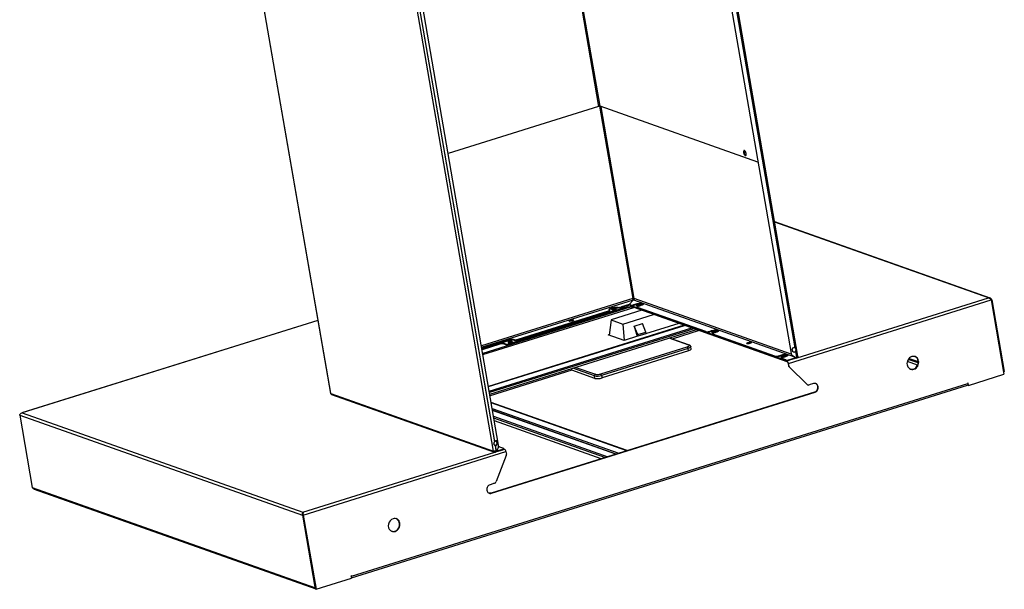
# Model space of a CAD drawing. Header units: millimetres. Extents: x -365 to 375, y -176 to 680.
# Tile 1 of 4: x -365 to 375, y -176 to 252. Entities that reach past the tile are written whole.
import ezdxf

# ---------------------------------------------------------------- set-up
doc = ezdxf.new("R2010")
doc.units = ezdxf.units.MM

msp = doc.modelspace()

# ---------------------------------------------------------------- linework, layer by layer
at = {"color": 7, "linetype": 'Continuous', "lineweight": 25}
for p, q in [((-15.37, 680.07), (70, 187.11)), ((71.07, 187.19), (-14.3, 680.15)), ((131.26, 482.76), (214.59, 1.52)), ((131.29, 482.63), (214.63, 1.39)), ((219.8, -0.58), (135.37, 486.98)), ((135.31, 479.94), (217.41, 5.81)), ((217.98, 5.62), (135.77, 480.35)), ((-215.86, 459.15), (-131.43, -28.4)), ((-131.27, -28.53), (-215.7, 459.02)), ((-8.84, -71.89), (-93.27, 415.66)), ((-90.46, 409.59), (-8.26, -65.06)), ((-7.9, -64.64), (-90, 409.48)), ((-5.15, -67.34), (-88.48, 413.91)), ((70, 187.11), (-43.08, 151.75)), ((70.68, 187.23), (95.71, 42.69)), ((189.71, 145.18), (71.07, 187.19)), ((96.78, 42.77), (71.81, 186.93)), ((179.39, 152.55), (178.95, 152.41)), ((364.13, 43.08), (202.31, 100.39)), ((363.05, 43.19), (202.36, 100.1)), ((95.71, 42.69), (-18.04, 7.12)), ((-17.87, 6.13), (96.21, 41.8)), ((93.02, 38.25), (87.16, 36.42)), ((93.1, 37.78), (87.24, 35.94)), ((93.02, 38.25), (96.21, 41.8)), ((93.02, 38.25), (93.1, 37.78)), ((96.22, 41.8), (93.03, 38.25)), ((93.88, 37.95), (93.03, 38.25)), ((93.11, 37.78), (93.03, 38.25)), ((93.1, 37.78), (93.11, 37.78)), ((93.97, 37.47), (93.11, 37.78)), ((93.97, 37.47), (93.88, 37.95)), ((96.21, 41.79), (96.21, 41.8)), ((96.22, 41.8), (217.27, -1.07)), ((96.56, 38.15), (98.29, 38.7)), ((96.56, 38.15), (96.64, 37.68)), ((96.64, 37.68), (98.37, 38.22)), ((214.8, 0.98), (96.78, 42.77)), ((98.29, 38.7), (98.37, 38.22)), ((99.42, 37.32), (99.32, 37.89)), ((99.75, 37.09), (101.29, 37.57)), ((101.79, 37.46), (100.05, 36.92)), ((103.24, 39.08), (103.33, 38.61)), ((212.59, -5.96), (364.85, 41.65)), ((219.13, -1.81), (363.05, 43.19)), ((364.85, 41.65), (374.52, -14.19)), ((365.46, 41.84), (364.94, 41.68)), ((364.94, 41.68), (374.3, -12.36)), ((365.46, 41.84), (374.82, -12.2)), ((93.79, 36.14), (-17.06, 1.48)), ((-16.91, 0.61), (96.42, 36.05)), ((89.97, 36), (2.92, 8.78)), ((90.06, 35.43), (3.02, 8.22)), ((77.24, 33.32), (9.23, 12.05)), ((77.32, 32.84), (9.31, 11.58)), ((77.32, 32.84), (77.24, 33.32)), ((78.35, 33.52), (78.26, 33.99)), ((102.46, 33.93), (79.34, 26.7)), ((79.73, 35.74), (79.81, 35.27)), ((80.88, 34.35), (80.78, 34.92)), ((84.66, 35.71), (84.57, 36.18)), ((87.16, 36.42), (87.24, 35.94)), ((88.23, 23.55), (111.35, 30.78)), ((90.06, 35.43), (89.97, 36)), ((211.57, -4.18), (96.66, 36.52)), ((96.66, 36.52), (96.75, 35.95)), ((211.67, -4.74), (96.75, 35.95)), ((99.03, 36.24), (99.11, 35.77)), ((150.54, 17.88), (99.27, 36.04)), ((99.27, 36.04), (99.35, 35.57)), ((-140.91, 26.35), (-363.42, -43.23)), ((-140.89, 26.28), (-363.05, -43.19)), ((134.34, 22.64), (-12.76, -23.36)), ((-12.75, -23.42), (134.44, 22.61)), ((48.73, 25.69), (48.66, 26.08)), ((51, 26.68), (51.08, 26.21)), ((79.34, 26.7), (78.05, 15.2)), ((79.34, 26.7), (88.23, 23.55)), ((88.23, 23.55), (89.23, 11.24)), ((96.82, 21.99), (102.88, 23.88)), ((105.57, 17.5), (102.88, 23.88)), ((130.31, 24.07), (105.34, 16.26)), ((-12.15, -26.89), (139.93, 20.66)), ((141.51, 20.1), (-11.98, -27.89)), ((-11.76, -29.15), (143.5, 19.4)), ((77.21, 15.49), (78.12, 15.78)), ((89.25, 11.23), (77.21, 15.49)), ((96.82, 21.99), (98.87, 14.24)), ((99.51, 15.61), (96.82, 21.99)), ((99.2, 14.83), (99.67, 14.66)), ((99.28, 14.35), (99.2, 14.83)), ((99.51, 15.61), (105.57, 17.5)), ((99.67, 14.66), (99.51, 15.61)), ((99.67, 14.66), (105.73, 16.55)), ((105.34, 16.25), (105.31, 16.42)), ((105.73, 16.55), (105.57, 17.5)), ((145.54, 18.68), (125.26, 12.34)), ((150.62, 17.41), (150.54, 17.88)), ((153.21, 18.09), (154.95, 18.63)), ((153.21, 18.09), (153.3, 17.62)), ((153.3, 17.62), (155.03, 18.16)), ((154.95, 18.63), (155.03, 18.16)), ((155.68, 16.18), (155.76, 15.7)), ((202.47, -0.51), (155.92, 15.98)), ((155.92, 15.98), (156, 15.5)), ((156.07, 17.25), (155.97, 17.82)), ((158.44, 17.39), (156.71, 16.85)), ((159.9, 19.02), (159.98, 18.54)), ((-17.73, 5.35), (3.17, 11.89)), ((-17.65, 4.88), (3.25, 11.41)), ((-4.32, 9.04), (-17.65, 4.87)), ((-4.22, 8.47), (-17.55, 4.3)), ((-4.22, 8.47), (-4.32, 9.04)), ((0.24, 8.58), (-1.64, 9.25)), ((-1.64, 9.25), (-1.55, 8.68)), ((0.34, 8.01), (-1.55, 8.68)), ((0.34, 8.01), (0.24, 8.58)), ((2.93, 9.98), (2.83, 10.55)), ((2.92, 8.78), (3.02, 8.22)), ((3.25, 11.41), (3.17, 11.89)), ((5.84, 12.09), (6.55, 11.84)), ((5.84, 12.09), (5.92, 11.62)), ((5.92, 11.62), (6.63, 11.37)), ((6.63, 11.37), (6.55, 11.84)), ((9.23, 12.05), (9.31, 11.58)), ((99.26, 14.36), (89.25, 11.23)), ((137.74, 7.75), (122.97, 12.98)), ((138.24, 7.74), (123.23, 13.06)), ((182.21, 8.78), (182.14, 9.13)), ((184.38, 9.77), (184.47, 9.29)), ((71.6, -13.88), (136.56, 6.43)), ((137.2, 5.32), (72.24, -14.99)), ((137.53, 3.42), (72.57, -16.89)), ((137.53, 3.42), (137.2, 5.32)), ((139.58, 4.77), (139.25, 6.67)), ((205.15, -0.3), (206.88, 0.24)), ((206.88, 0.24), (206.96, -0.23)), ((211.83, 0.62), (211.91, 0.15)), ((214.59, 1.52), (214.63, 1.39)), ((214.64, 1.3), (214.68, 1.17)), ((215.44, 0.15), (217.23, -1.05)), ((217.98, 5.62), (217.41, 5.81)), ((217.89, 2.94), (218.16, 3.3)), ((217.89, 2.94), (217.93, 2.81)), ((217.93, 2.81), (218.39, 3.22)), ((217.93, 2.81), (218.62, -1.14)), ((218.28, 4.66), (218.73, 4.68)), ((219.13, -1.02), (218.39, 3.22)), ((202.55, -0.98), (202.47, -0.51)), ((205.15, -0.3), (205.23, -0.78)), ((205.23, -0.78), (206.96, -0.23)), ((207.61, -2.21), (207.7, -2.69)), ((210.69, -3.42), (207.85, -2.41)), ((207.85, -2.41), (207.94, -2.89)), ((208, -1.14), (207.91, -0.57)), ((210.37, -1), (208.64, -1.54)), ((210.77, -3.89), (210.69, -3.42)), ((211.57, -4.18), (212.39, -3.92)), ((211.57, -4.18), (211.67, -4.74)), ((212.31, -5.86), (212.59, -5.96)), ((212.31, -5.86), (212.62, -7.67)), ((212.9, -7.77), (212.59, -5.96)), ((218.65, -1.56), (213.36, -3.21)), ((213.36, -3.21), (213.44, -3.68)), ((218.73, -2.03), (213.44, -3.68)), ((217.73, -1.24), (218.65, -1.56)), ((218.12, -1.23), (218.62, -1.14)), ((218.65, -1.56), (218.73, -2.03)), ((309.69, -7.3), (301.97, -4.57)), ((310.14, -5.68), (302.62, -3.02)), ((302.92, -2.66), (310.15, -5.22)), ((303.27, -2.25), (310.15, -4.69)), ((49.98, -11.2), (-11.54, -30.44)), ((49.98, -11.2), (49.76, -9.92)), ((67.22, -17.31), (49.98, -11.2)), ((66.89, -15.41), (50.62, -9.65)), ((52.82, -8.96), (67.59, -14.19)), ((212.62, -7.67), (212.9, -7.77)), ((213.4, -8.76), (213.12, -8.66)), ((213.12, -8.66), (226.37, -21.7)), ((226.65, -21.8), (213.4, -8.76)), ((306.65, -10.24), (306.93, -10.34)), ((347.93, -22.5), (374.52, -14.19)), ((374.3, -12.36), (374.2, -12.32)), ((374.22, -12.46), (374.53, -12.36)), ((374.82, -12.2), (374.3, -12.36)), ((374.53, -12.36), (374.52, -12.29)), ((-115.62, -165.85), (347.41, -21.07)), ((67.22, -17.31), (66.89, -15.41)), ((72.24, -14.99), (72.57, -16.89)), ((226.37, -21.7), (226.65, -21.8)), ((226.93, -22.05), (227.21, -22.15)), ((231.47, -21.14), (228.21, -22.16)), ((347.62, -20.7), (347.36, -20.78)), ((347.36, -20.78), (347.41, -21.07)), ((347.37, -20.78), (347.65, -22.4)), ((347.37, -20.82), (347.37, -20.82)), ((347.45, -21.62), (347.52, -21.65)), ((347.93, -22.5), (347.62, -20.7)), ((-131.27, -28.53), (-8.84, -71.89)), ((-130.58, -29.41), (-8.15, -72.76)), ((-115.68, -167.04), (347.13, -22.32)), ((232.3, -27.49), (-10.73, -103.48)), ((-10.45, -103.58), (232.59, -27.59)), ((232.3, -27.49), (232.59, -27.59)), ((347.65, -22.4), (347.93, -22.5)), ((91.4, -71.55), (-10.68, -35.39)), ((91.15, -71.63), (-10.65, -35.58)), ((-363.05, -43.19), (-363.42, -43.25)), ((-363.05, -43.19), (-152.11, -117.9)), ((-9.9, -39.88), (85.09, -73.52)), ((83.21, -74.11), (-9.67, -41.22)), ((82.95, -74.19), (-9.64, -41.4)), ((-364.93, -44.87), (-152.48, -120.11)), ((-364.93, -44.87), (-355.53, -99.19)), ((-8.89, -45.71), (76.89, -76.09)), ((74.69, -76.77), (-8.62, -47.27)), ((72.02, -77.61), (-8.29, -49.17)), ((-8.75, -65.79), (-8.78, -66.15)), ((-6.14, -65.36), (-6.53, -65.33)), ((-152.11, -117.9), (-7.94, -72.81)), ((-151.87, -119.92), (0.39, -72.31)), ((-7.58, -72.3), (-8.29, -72.05)), ((-8.1, -67.42), (-8.2, -67.33)), ((-7.83, -67.53), (-7.1, -71.76)), ((-2.3, -70.65), (-7.58, -72.3)), ((-7.58, -72.3), (-7.5, -72.77)), ((-2.22, -71.12), (-7.5, -72.77)), ((-6.7, -71.59), (-7.38, -67.64)), ((-6.7, -71.59), (-6.4, -71.44)), ((-5.94, -70.84), (-5.26, -68.86)), ((-4.34, -68.77), (-1.51, -69.77)), ((-2.22, -71.12), (-2.3, -70.65)), ((-1.45, -70.78), (-0.63, -70.53)), ((-1.19, -70.44), (-1.27, -69.97)), ((-1.21, -70.32), (-0.63, -70.53)), ((0.39, -72.31), (0.7, -74.12)), ((0.58, -75.31), (-7.02, -94.86)), ((-8.3, -96.12), (-11.56, -97.14)), ((-355.53, -99.19), (-143.4, -174.32)), ((-354.17, -100.45), (-142.55, -175.39)), ((-10.73, -103.48), (-10.45, -103.58)), ((-152.11, -117.9), (-152.01, -118.46)), ((-152.48, -120.11), (-151.96, -119.95)), ((-152.48, -120.11), (-143.12, -174.15)), ((-151.87, -119.92), (-151.99, -119.88)), ((-151.96, -119.95), (-142.6, -173.99)), ((-151.87, -119.92), (-142.2, -175.76)), ((-83.1, -132.11), (-82.82, -132.21)), ((-142.2, -175.76), (-115.61, -167.45)), ((-115.67, -165.56), (-115.92, -165.64)), ((-115.92, -165.64), (-115.61, -167.45)), ((-115.92, -165.64), (-115.9, -165.75)), ((-115.9, -165.75), (-115.62, -165.85)), ((-115.88, -165.92), (-115.9, -165.75)), ((-115.62, -165.85), (-115.67, -165.56)), ((-143.12, -174.15), (-143.45, -174.03)), ((-143.45, -174.03), (-143.4, -174.32)), ((-142.88, -174.15), (-143.4, -174.32)), ((-143.12, -174.15), (-142.6, -173.99)), ((-142.88, -174.15), (-142.9, -174.08)), ((-142.77, -174.04), (-142.49, -175.66)), ((-142.68, -174.54), (-142.74, -174.52)), ((-142.49, -175.66), (-142.2, -175.76))]:
    msp.add_line(p, q, dxfattribs=at)
at = {"color": 7, "linetype": 'Continuous', "lineweight": 25, "flags": 128}
for points in [[(180.8, 151.76), (180.6, 152.49), (180.3, 153.16), (179.93, 153.67), (179.56, 153.93), (179.23, 153.92), (179, 153.62), (178.9, 153.09), (178.95, 152.41)], [(178.95, 152.41), (179.15, 151.68), (179.45, 151.01), (179.82, 150.5), (180.2, 150.24), (180.52, 150.25), (180.75, 150.55), (180.85, 151.08), (180.8, 151.76)], [(99.32, 37.89), (98.82, 37.69), (98.51, 37.48), (98.45, 37.29), (98.65, 37.14), (99.07, 37.07), (99.65, 37.08), (100.3, 37.16), (100.92, 37.32)], [(99.42, 37.32), (98.91, 37.12), (98.86, 37.09)], [(100.92, 37.32), (101.43, 37.52), (101.73, 37.73), (101.79, 37.92), (101.59, 38.06), (101.17, 38.14), (100.59, 38.13), (99.94, 38.04), (99.32, 37.89)], [(77.24, 33.32), (77.54, 33.42), (77.8, 33.53), (78.01, 33.65), (78.16, 33.77), (78.25, 33.88), (78.26, 33.99), (78.22, 34.08), (78.1, 34.16)], [(80.78, 34.92), (80.28, 34.73), (79.97, 34.51), (79.91, 34.32), (80.11, 34.18), (80.53, 34.11), (81.11, 34.11), (81.76, 34.2), (82.38, 34.36)], [(80.88, 34.35), (80.37, 34.16), (80.32, 34.13)], [(82.38, 34.36), (82.89, 34.55), (83.19, 34.76), (83.25, 34.96), (83.05, 35.1), (82.63, 35.17), (82.05, 35.17), (81.4, 35.08), (80.78, 34.92)], [(100.05, 36.92), (99.73, 36.8), (99.46, 36.68), (99.25, 36.56), (99.11, 36.44), (99.03, 36.32), (99.04, 36.21), (99.11, 36.12), (99.27, 36.04)], [(155.97, 17.82), (155.47, 17.63), (155.17, 17.41), (155.11, 17.22), (155.3, 17.08), (155.72, 17.01), (156.3, 17.01), (156.95, 17.1), (157.58, 17.26)], [(156.07, 17.25), (155.57, 17.06), (155.51, 17.03)], [(156.71, 16.85), (156.39, 16.74), (156.12, 16.62), (155.9, 16.5), (155.76, 16.37), (155.69, 16.25), (155.69, 16.15), (155.77, 16.05), (155.92, 15.98)], [(157.58, 17.26), (158.08, 17.45), (158.38, 17.66), (158.44, 17.86), (158.25, 18), (157.83, 18.07), (157.25, 18.07), (156.6, 17.98), (155.97, 17.82)], [(2.83, 10.55), (2.33, 10.35), (2.02, 10.14), (1.96, 9.95), (2.16, 9.8), (2.58, 9.73), (3.16, 9.74), (3.81, 9.83), (4.43, 9.98)], [(2.93, 9.98), (2.42, 9.78), (2.37, 9.75)], [(4.43, 9.98), (4.94, 10.18), (5.24, 10.39), (5.3, 10.58), (5.1, 10.73), (4.68, 10.8), (4.1, 10.79), (3.45, 10.7), (2.83, 10.55)], [(139.25, 6.67), (139.24, 6.51), (139.1, 6.28), (138.81, 6.03), (138.38, 5.78), (137.84, 5.54), (137.2, 5.32)], [(139.58, 4.77), (139.57, 4.62), (139.42, 4.38), (139.13, 4.14), (138.71, 3.89), (138.17, 3.65), (137.53, 3.42)], [(214.64, 1.3), (214.63, 1.33), (214.59, 1.52)], [(207.91, -0.57), (207.4, -0.77), (207.1, -0.98), (207.04, -1.17), (207.24, -1.31), (207.66, -1.39), (208.24, -1.38), (208.89, -1.29), (209.51, -1.14)], [(208, -1.14), (207.5, -1.33), (207.45, -1.36)], [(208.64, -1.54), (208.32, -1.65), (208.05, -1.77), (207.84, -1.9), (207.69, -2.02), (207.62, -2.14), (207.62, -2.25), (207.7, -2.34), (207.85, -2.41)], [(209.51, -1.14), (210.01, -0.94), (210.32, -0.73), (210.38, -0.54), (210.18, -0.39), (209.76, -0.32), (209.18, -0.33), (208.53, -0.41), (207.91, -0.57)], [(347.41, -21.07), (347.45, -21.36), (347.45, -21.63), (347.43, -21.86), (347.37, -22.06), (347.29, -22.21), (347.18, -22.3), (347.13, -22.32)], [(-6.53, -65.33), (-6.5, -65.76), (-6.53, -66.2), (-6.62, -66.62), (-6.78, -66.99), (-6.99, -67.29), (-7.23, -67.51), (-7.5, -67.62), (-7.57, -67.63)], [(-2.3, -70.65), (-1.98, -70.53), (-1.71, -70.41), (-1.5, -70.29), (-1.35, -70.16), (-1.28, -70.05), (-1.28, -69.94), (-1.36, -69.85), (-1.51, -69.77)], [(-10.73, -103.48), (-11.77, -103.6), (-12.42, -103.46)], [(-84.46, -122.73), (-85.65, -123.3), (-86.67, -124.21), (-87.45, -125.39), (-87.92, -126.73), (-88.04, -128.13), (-87.81, -129.48), (-87.24, -130.67), (-86.38, -131.6), (-85.29, -132.19), (-84.07, -132.4), (-82.82, -132.21)], [(-83.1, -132.11), (-81.92, -131.53), (-80.89, -130.62), (-80.11, -129.45), (-79.64, -128.11), (-79.52, -126.7), (-79.76, -125.35), (-80.33, -124.17), (-81.19, -123.24), (-82.26, -122.66)]]:
    msp.add_lwpolyline(points, dxfattribs=at)
at = {"color": 7, "linetype": 'Continuous', "lineweight": 25}
for centre, radius, start, end in [((70.69, 185.14), 2.09, 79.5354, 109.3203), ((181.11, 153.07), 1.8, 151.13587, 196.99979), ((181.94, 152.57), 2.55, 180.40841, 239.72825), ((94.83, 43.08), 5.22, 259.5354, 289.3203), ((96.4, 40.72), 2.09, 79.5354, 109.3203), ((100.98, 32.64), 4.94, 84.1376, 108.42196), ((82.44, 29.67), 4.94, 84.1376, 108.42196), ((85.37, 41.69), 5.57, 261.72652, 288.68077), ((94.38, 23.11), 13.06, 79.5354, 109.3203), ((151.49, 23.02), 5.22, 259.5354, 289.3203), ((157.63, 12.57), 4.94, 84.1376, 108.42196), ((-2.49, 3.54), 5.22, 79.5354, 109.3203), ((1.19, 13.71), 5.22, 259.5354, 289.3203), ((4.49, 5.3), 4.94, 84.1376, 108.42196), ((4.98, 6.48), 5.22, 79.5354, 109.3203), ((7.5, 16.98), 5.22, 259.5354, 289.3203), ((137.99, 7), 0.784, 70.84364, 107.90503), ((135.68, 5.19), 1.52, 4.80741, 54.60715), ((216.96, 4.11), 1.76, 75.00201, 188.129), ((216.91, 4.21), 1.73, 191.56101, 306.11026), ((216.87, 4.35), 1.74, 200.59838, 305.95162), ((203.42, 4.63), 5.22, 259.5354, 289.3203), ((209.56, -5.82), 4.94, 84.1376, 108.42196), ((211.63, 1.72), 5.22, 259.5354, 289.3203), ((210.16, -6.16), 2.44, 4.80741, 54.60715), ((210.79, -5.99), 1.52, 4.80741, 54.60715), ((218.37, -0.76), 0.844, 289.22525, 342.99193), ((218.25, -0.7), 1.41, 289.92222, 357.11154), ((67.96, -15.22), 1.09, 109.97516, 190.14739), ((70.72, -15.12), 1.52, 4.80741, 54.60715), ((214.41, -7.38), 1.81, 189.0752, 224.6849), ((68.78, -5.14), 10.45, 259.5354, 289.3203), ((69.11, -7.03), 10.45, 259.5354, 289.3203), ((227.44, -20.61), 1.53, 225.25443, 250.41122), ((231.31, -24.16), 3.47, 286.55598, 63.18816), ((-7.81, -65.37), 1.28, 1.74418, 75.41623), ((-7.8, -71.77), 1.04, 186.47059, 286.89769), ((-7.77, -71.7), 0.624, 203.47828, 287.78793), ((-6.95, -70.55), 1.05, 302.07673, 344.16898), ((-5.08, -71.48), 2.81, 74.91641, 92.80952), ((-2.04, -72.52), 2.44, 4.80741, 54.60715), ((-117.28, -166.27), 1.72, 336.95707, 14.2196), ((-142.07, -174.14), 1.34, 187.65885, 249.12188), ((-141.98, -174.01), 0.916, 189.17377, 221.17122)]:
    msp.add_arc(centre, radius, start, end, dxfattribs=at)
for points, knots in [([(96.64, 37.68), (96.37, 37.61), (95.83, 37.46), (95, 37.37), (94.35, 37.38), (94.09, 37.44), (93.97, 37.47)], [0, 0, 0, 0, 0.2796196, 0.5592385, 0.7796184, 1, 1, 1, 1]), ([(98.29, 38.7), (98.8, 38.83), (99.8, 39.1), (101.32, 39.27), (102.53, 39.26), (103, 39.14), (103.24, 39.08)], [0, 0, 0, 0, 0.27962, 0.559239, 0.779619, 1, 1, 1, 1]), ([(98.37, 38.22), (98.88, 38.36), (99.88, 38.63), (101.4, 38.79), (102.61, 38.78), (103.09, 38.66), (103.33, 38.61)], [0, 0, 0, 0, 0.27962, 0.559239, 0.779619, 1, 1, 1, 1]), ([(103.24, 39.08), (103.44, 38.97), (103.83, 38.75), (103.55, 38.28), (102.83, 37.83), (102.13, 37.58), (101.79, 37.46)], [0, 0, 0, 0, 0.279617, 0.559234, 0.779613, 1, 1, 1, 1]), ([(364.94, 41.68), (364.85, 41.83), (364.73, 42.01), (364.55, 42.14), (364.52, 42.16)], [0, 0, 0, 0, 0.8051413, 1, 1, 1, 1]), ([(78.33, 33.51), (78.34, 33.5), (78.4, 33.43), (78.22, 33.26), (77.86, 33.03), (77.5, 32.9), (77.32, 32.84)], [0, 0, 0, 0, 0.04708, 0.4170394, 0.7085196, 1, 1, 1, 1]), ([(78.1, 34.16), (77.96, 34.27), (77.66, 34.5), (78.01, 34.96), (78.72, 35.39), (79.39, 35.62), (79.73, 35.74)], [0, 0, 0, 0, 0.279662, 0.559324, 0.779661, 1, 1, 1, 1]), ([(78.02, 34.26), (78.06, 34.34), (78.17, 34.55), (78.82, 34.92), (79.48, 35.15), (79.81, 35.27)], [0, 0, 0, 0, 0.263756, 0.631876, 1, 1, 1, 1]), ([(79.73, 35.74), (80.21, 35.87), (81.16, 36.13), (82.62, 36.3), (83.81, 36.32), (84.32, 36.23), (84.57, 36.18)], [0, 0, 0, 0, 0.279663, 0.559325, 0.779662, 1, 1, 1, 1]), ([(79.81, 35.27), (80.29, 35.4), (81.25, 35.66), (82.7, 35.83), (83.89, 35.85), (84.4, 35.75), (84.66, 35.71)], [0, 0, 0, 0, 0.279663, 0.559325, 0.779662, 1, 1, 1, 1]), ([(87.24, 35.94), (86.98, 35.87), (86.47, 35.73), (85.7, 35.64), (85.06, 35.63), (84.79, 35.68), (84.66, 35.71)], [0, 0, 0, 0, 0.279663, 0.559325, 0.779662, 1, 1, 1, 1]), ([(89.97, 36), (90.53, 36.18), (91.16, 36.33), (92.44, 36.58), (93.1, 36.67), (94.34, 36.76), (94.92, 36.77), (95.93, 36.7), (96.35, 36.63), (96.66, 36.52)], [0, 0, 0, 0, 0.25, 0.25, 0.5, 0.5, 0.75, 0.75, 1, 1, 1, 1]), ([(99.35, 35.57), (99.21, 35.62), (99.06, 35.68), (99.11, 35.77), (99.11, 35.77)], [0, 0, 0, 0, 0.973681, 1, 1, 1, 1]), ([(48.05, 25.76), (47.97, 25.81), (47.8, 25.9), (47.87, 26.1), (48.18, 26.31), (48.7, 26.51), (49.34, 26.67), (50.01, 26.76), (50.61, 26.77), (50.87, 26.71), (51, 26.68)], [0, 0, 0, 0, 0.125001, 0.25, 0.375, 0.500001, 0.625001, 0.750001, 0.875002, 1, 1, 1, 1]), ([(51, 26.68), (51.08, 26.64), (51.24, 26.55), (51.17, 26.35), (50.86, 26.13), (50.35, 25.93), (49.7, 25.77), (49.04, 25.68), (48.43, 25.67), (48.18, 25.73), (48.05, 25.76)], [0, 0, 0, 0, 0.125001, 0.25, 0.375, 0.500001, 0.625001, 0.750001, 0.875002, 1, 1, 1, 1]), ([(48.17, 25.74), (48.21, 25.77), (48.34, 25.88), (48.79, 26.04), (49.42, 26.2), (50.09, 26.29), (50.7, 26.3), (50.95, 26.24), (51.08, 26.21)], [0, 0, 0, 0, 0.081115, 0.264893, 0.44867, 0.632447, 0.816225, 1, 1, 1, 1]), ([(153.3, 17.62), (153.02, 17.54), (152.48, 17.4), (151.66, 17.31), (151.01, 17.31), (150.75, 17.38), (150.62, 17.41)], [0, 0, 0, 0, 0.27962, 0.559239, 0.779618, 1, 1, 1, 1]), ([(154.95, 18.63), (155.45, 18.77), (156.46, 19.04), (157.98, 19.2), (159.18, 19.19), (159.66, 19.08), (159.9, 19.02)], [0, 0, 0, 0, 0.27962, 0.559239, 0.779619, 1, 1, 1, 1]), ([(155.03, 18.16), (155.53, 18.29), (156.54, 18.56), (158.06, 18.73), (159.26, 18.72), (159.74, 18.6), (159.98, 18.54)], [0, 0, 0, 0, 0.27962, 0.559239, 0.779619, 1, 1, 1, 1]), ([(156, 15.5), (155.86, 15.56), (155.72, 15.61), (155.77, 15.7), (155.77, 15.7)], [0, 0, 0, 0, 0.9736814, 1, 1, 1, 1]), ([(159.9, 19.02), (160.09, 18.91), (160.49, 18.69), (160.2, 18.21), (159.49, 17.76), (158.79, 17.52), (158.44, 17.39)], [0, 0, 0, 0, 0.279617, 0.559234, 0.779613, 1, 1, 1, 1]), ([(-4.32, 9.04), (-4.09, 9.11), (-3.84, 9.17), (-3.33, 9.27), (-3.07, 9.3), (-2.57, 9.34), (-2.34, 9.35), (-1.94, 9.32), (-1.77, 9.29), (-1.64, 9.25)], [0, 0, 0, 0, 0.25, 0.25, 0.5, 0.5, 0.75, 0.75, 1, 1, 1, 1]), ([(3.02, 8.22), (2.79, 8.14), (2.54, 8.08), (2.03, 7.98), (1.77, 7.95), (1.27, 7.91), (1.04, 7.91), (0.64, 7.93), (0.47, 7.96), (0.34, 8.01)], [0, 0, 0, 0, 0.25, 0.25, 0.5, 0.5, 0.75, 0.75, 1, 1, 1, 1]), ([(3.17, 11.89), (3.44, 11.96), (3.98, 12.1), (4.8, 12.19), (5.46, 12.19), (5.71, 12.12), (5.84, 12.09)], [0, 0, 0, 0, 0.27962, 0.559239, 0.779618, 1, 1, 1, 1]), ([(9.31, 11.58), (9.04, 11.5), (8.49, 11.36), (7.67, 11.27), (7.02, 11.27), (6.76, 11.34), (6.63, 11.37)], [0, 0, 0, 0, 0.27962, 0.559239, 0.779618, 1, 1, 1, 1]), ([(136.56, 6.43), (136.92, 6.56), (137.63, 6.82), (138.1, 7.22), (138.14, 7.54), (137.88, 7.68), (137.74, 7.75)], [0, 0, 0, 0, 0.2796208, 0.5592399, 0.7796203, 1, 1, 1, 1]), ([(139.22, 6.67), (139.2, 6.78), (139.16, 7.07), (138.85, 7.42), (138.53, 7.63), (138.32, 7.71), (138.24, 7.74)], [0, 0, 0, 0, 0.210725, 0.512344, 0.828656, 1, 1, 1, 1]), ([(181.44, 8.85), (181.36, 8.89), (181.19, 8.98), (181.26, 9.18), (181.57, 9.39), (182.09, 9.6), (182.73, 9.76), (183.4, 9.85), (184, 9.86), (184.26, 9.8), (184.38, 9.77)], [0, 0, 0, 0, 0.1250006, 0.25, 0.3750003, 0.5000012, 0.6250008, 0.7500007, 0.8750017, 1, 1, 1, 1]), ([(184.38, 9.77), (184.47, 9.72), (184.63, 9.63), (184.56, 9.43), (184.25, 9.22), (183.74, 9.01), (183.09, 8.86), (182.43, 8.77), (181.82, 8.75), (181.57, 8.82), (181.44, 8.85)], [0, 0, 0, 0, 0.125001, 0.25, 0.375, 0.500001, 0.625001, 0.750001, 0.875002, 1, 1, 1, 1]), ([(181.56, 8.83), (181.6, 8.86), (181.73, 8.96), (182.18, 9.12), (182.81, 9.28), (183.48, 9.37), (184.09, 9.38), (184.34, 9.32), (184.47, 9.29)], [0, 0, 0, 0, 0.081115, 0.264893, 0.44867, 0.632447, 0.816225, 1, 1, 1, 1]), ([(206.88, 0.24), (207.38, 0.38), (208.39, 0.65), (209.91, 0.81), (211.11, 0.8), (211.59, 0.68), (211.83, 0.62)], [0, 0, 0, 0, 0.27962, 0.559239, 0.779619, 1, 1, 1, 1]), ([(206.96, -0.23), (207.46, -0.1), (208.47, 0.17), (209.99, 0.34), (211.2, 0.33), (211.67, 0.21), (211.91, 0.15)], [0, 0, 0, 0, 0.27962, 0.559239, 0.779619, 1, 1, 1, 1]), ([(211.83, 0.62), (212.03, 0.51), (212.42, 0.29), (212.13, -0.18), (211.42, -0.63), (210.72, -0.87), (210.37, -1)], [0, 0, 0, 0, 0.279617, 0.559234, 0.779613, 1, 1, 1, 1]), ([(214.63, 1.39), (214.71, 1.11), (214.86, 0.62), (215.26, 0.29), (215.44, 0.15)], [0, 0, 0, 0, 0.55924, 1, 1, 1, 1]), ([(218.28, 4.66), (218.24, 4.87), (218.17, 5.18), (217.97, 5.5), (217.82, 5.64), (217.74, 5.7)], [0, 0, 0, 0, 0.48552, 0.735455, 1, 1, 1, 1]), ([(218.73, 4.68), (218.7, 4.78), (218.66, 4.99), (218.52, 5.25), (218.31, 5.47), (218.09, 5.57), (217.98, 5.62)], [0, 0, 0, 0, 0.218949, 0.44835, 0.704743, 1, 1, 1, 1]), ([(218.16, 3.3), (218.21, 3.41), (218.3, 3.62), (218.36, 4.09), (218.31, 4.44), (218.28, 4.66)], [0, 0, 0, 0, 0.254722, 0.500556, 1, 1, 1, 1]), ([(218.39, 3.22), (218.48, 3.33), (218.63, 3.55), (218.75, 3.92), (218.78, 4.31), (218.74, 4.55), (218.73, 4.68)], [0, 0, 0, 0, 0.2702517, 0.5229765, 0.763731, 1, 1, 1, 1]), ([(205.23, -0.78), (204.96, -0.85), (204.41, -0.99), (203.59, -1.08), (202.94, -1.08), (202.68, -1.01), (202.55, -0.98)], [0, 0, 0, 0, 0.27962, 0.559239, 0.779618, 1, 1, 1, 1]), ([(207.94, -2.89), (207.8, -2.83), (207.65, -2.78), (207.7, -2.69), (207.7, -2.69)], [0, 0, 0, 0, 0.973681, 1, 1, 1, 1]), ([(213.44, -3.68), (213.17, -3.76), (212.63, -3.9), (211.81, -3.99), (211.16, -3.99), (210.9, -3.92), (210.77, -3.89)], [0, 0, 0, 0, 0.27962, 0.559239, 0.779618, 1, 1, 1, 1]), ([(219.13, -1.02), (219.04, -1.04), (218.87, -1.09), (218.7, -1.13), (218.62, -1.14)], [0, 0, 0, 0, 0.559788, 1, 1, 1, 1]), ([(219.78, -0.58), (219.78, -0.62), (219.78, -0.71), (219.54, -0.87), (219.27, -0.97), (219.13, -1.02)], [0, 0, 0, 0, 0.298349, 0.649175, 1, 1, 1, 1]), ([(305.29, -0.86), (304.72, -1.04), (304.18, -1.34), (303.21, -2.14), (302.79, -2.64), (302.14, -3.77), (301.91, -4.39), (301.68, -5.68), (301.67, -6.33), (301.89, -7.57), (302.11, -8.16), (302.74, -9.17), (303.15, -9.59), (304.1, -10.22), (304.65, -10.42), (305.78, -10.57), (306.36, -10.52), (306.93, -10.34)], [0, 0, 0, 0, 0.125, 0.125, 0.25, 0.25, 0.375, 0.375, 0.5, 0.5, 0.625, 0.625, 0.75, 0.75, 0.875, 0.875, 1, 1, 1, 1]), ([(306.93, -10.34), (307.5, -10.16), (308.04, -9.86), (309.01, -9.06), (309.43, -8.56), (310.08, -7.43), (310.31, -6.8), (310.54, -5.52), (310.55, -4.86), (310.33, -3.62), (310.11, -3.04), (309.48, -2.03), (309.07, -1.6), (308.11, -0.98), (307.57, -0.77), (306.44, -0.63), (305.86, -0.68), (305.29, -0.86)], [0, 0, 0, 0, 0.125, 0.125, 0.25, 0.25, 0.375, 0.375, 0.5, 0.5, 0.625, 0.625, 0.75, 0.75, 0.875, 0.875, 1, 1, 1, 1]), ([(306.65, -10.24), (307.2, -9.99), (308.31, -9.49), (309.56, -7.94), (310.25, -6.08), (310.27, -4.1), (309.6, -2.38), (308.59, -1.21), (307.75, -0.96), (307.46, -0.87)], [0, 0, 0, 0, 0.153041, 0.306081, 0.459122, 0.612163, 0.765204, 0.918244, 1, 1, 1, 1]), ([(67.59, -14.19), (67.85, -14.25), (68.36, -14.37), (69.52, -14.31), (70.66, -14.14), (71.29, -13.97), (71.6, -13.88)], [0, 0, 0, 0, 0.279621, 0.55924, 0.77962, 1, 1, 1, 1]), ([(304.19, -10.12), (304.43, -10.23), (305.2, -10.58), (306.06, -10.38), (306.65, -10.24)], [0, 0, 0, 0, 0.317777, 1, 1, 1, 1]), ([(374.38, -13.38), (374.44, -13.25), (374.59, -12.92), (374.55, -12.57), (374.53, -12.36)], [0, 0, 0, 0, 0.407391, 1, 1, 1, 1]), ([(226.65, -21.8), (226.85, -22), (227.1, -22.13), (227.64, -22.26), (227.93, -22.25), (228.21, -22.16)], [0, 0, 0, 0, 0.5, 0.5, 1, 1, 1, 1]), ([(232.59, -27.59), (232.97, -27.47), (233.34, -27.26), (234, -26.72), (234.28, -26.38), (234.73, -25.61), (234.88, -25.18), (235.04, -24.31), (235.05, -23.87), (234.9, -23.02), (234.75, -22.63), (234.32, -21.94), (234.04, -21.65), (233.39, -21.22), (233.02, -21.09), (232.25, -20.99), (231.85, -21.02), (231.47, -21.14)], [0, 0, 0, 0, 0.125, 0.125, 0.25, 0.25, 0.375, 0.375, 0.5, 0.5, 0.625, 0.625, 0.75, 0.75, 0.875, 0.875, 1, 1, 1, 1]), ([(-131.27, -28.53), (-131.35, -28.5), (-131.44, -28.47), (-131.42, -28.41), (-131.41, -28.4)], [0, 0, 0, 0, 0.869883, 1, 1, 1, 1]), ([(-130.57, -29.38), (-130.64, -29.36), (-130.86, -29.3), (-131.13, -29), (-131.23, -28.69), (-131.27, -28.53)], [0, 0, 0, 0, 0.210802, 0.605401, 1, 1, 1, 1]), ([(-8.26, -65.06), (-8.35, -65.17), (-8.53, -65.37), (-8.74, -65.72), (-8.84, -66.09), (-8.84, -66.46), (-8.71, -66.82), (-8.49, -67.14), (-8.18, -67.4), (-7.95, -67.49), (-7.83, -67.53)], [0, 0, 0, 0, 0.132782, 0.255166, 0.378879, 0.500016, 0.618506, 0.741965, 0.867722, 1, 1, 1, 1]), ([(-8.78, -66.15), (-8.73, -66.41), (-8.65, -66.8), (-8.41, -67.12), (-8.33, -67.22)], [0, 0, 0, 0, 0.66011, 1, 1, 1, 1]), ([(-7.9, -64.64), (-7.97, -64.73), (-8.07, -64.87), (-8.21, -65.01), (-8.26, -65.06)], [0, 0, 0, 0, 0.627375, 1, 1, 1, 1]), ([(-7.83, -67.53), (-7.83, -67.54), (-7.81, -67.54), (-7.76, -67.55), (-7.6, -67.59), (-7.47, -67.62), (-7.38, -67.64)], [0, 0, 0, 0, 0.031362, 0.088816, 0.313186, 1, 1, 1, 1]), ([(-6.7, -71.59), (-6.76, -71.63), (-6.88, -71.68), (-7.03, -71.73), (-7.1, -71.76)], [0, 0, 0, 0, 0.559784, 1, 1, 1, 1]), ([(-5.26, -68.86), (-5.19, -68.58), (-5.06, -68.08), (-5.12, -67.56), (-5.15, -67.34)], [0, 0, 0, 0, 0.55924, 1, 1, 1, 1]), ([(-1.2, -70.44), (-1.22, -70.53), (-1.25, -70.68), (-1.66, -70.92), (-2.03, -71.05), (-2.22, -71.12)], [0, 0, 0, 0, 0.381667, 0.690832, 1, 1, 1, 1]), ([(-8.3, -96.12), (-8.03, -96.03), (-7.76, -95.87), (-7.32, -95.44), (-7.14, -95.16), (-7.02, -94.86)], [0, 0, 0, 0, 0.5, 0.5, 1, 1, 1, 1]), ([(-354.16, -100.42), (-354.29, -100.38), (-354.66, -100.26), (-355.16, -99.83), (-355.4, -99.41), (-355.53, -99.19)], [0, 0, 0, 0, 0.210802, 0.605401, 1, 1, 1, 1]), ([(-11.56, -97.14), (-11.95, -97.26), (-12.32, -97.46), (-12.97, -98.01), (-13.26, -98.35), (-13.7, -99.11), (-13.86, -99.54), (-14.02, -100.41), (-14.02, -100.86), (-13.88, -101.7), (-13.73, -102.1), (-13.3, -102.79), (-13.02, -103.08), (-12.37, -103.5), (-12, -103.64), (-11.23, -103.74), (-10.83, -103.7), (-10.45, -103.58)], [0, 0, 0, 0, 0.125, 0.125, 0.25, 0.25, 0.375, 0.375, 0.5, 0.5, 0.625, 0.625, 0.75, 0.75, 0.875, 0.875, 1, 1, 1, 1]), ([(-152.01, -118.46), (-152.11, -118.58), (-152.19, -118.8), (-152.2, -119.34), (-152.13, -119.66), (-151.96, -119.95)], [0, 0, 0, 0, 0.5, 0.5, 1, 1, 1, 1]), ([(-152.16, -119.82), (-152.07, -119.53), (-152.03, -119.23), (-152.01, -118.73), (-152.02, -118.55), (-152.01, -118.46)], [0, 0, 0, 0, 0.5, 0.5, 1, 1, 1, 1]), ([(-82.82, -132.21), (-82.25, -132.03), (-81.71, -131.73), (-80.74, -130.93), (-80.32, -130.43), (-79.67, -129.3), (-79.44, -128.67), (-79.21, -127.39), (-79.2, -126.74), (-79.42, -125.49), (-79.64, -124.91), (-80.27, -123.9), (-80.68, -123.47), (-81.64, -122.85), (-82.18, -122.65), (-83.31, -122.5), (-83.9, -122.55), (-84.46, -122.73)], [0, 0, 0, 0, 0.125, 0.125, 0.25, 0.25, 0.375, 0.375, 0.5, 0.5, 0.625, 0.625, 0.75, 0.75, 0.875, 0.875, 1, 1, 1, 1]), ([(-85.56, -131.99), (-85.32, -132.1), (-84.56, -132.45), (-83.69, -132.25), (-83.1, -132.11)], [0, 0, 0, 0, 0.317777, 1, 1, 1, 1])]:
    msp.add_open_spline(points, degree=3, knots=knots, dxfattribs=at)
for points in [[(96.21, 41.8), (96.16, 41.83), (96.06, 41.88), (95.9, 42.1), (95.77, 42.39), (95.73, 42.59), (95.71, 42.69)], [(96.78, 42.77), (96.78, 42.67), (96.8, 42.47), (96.68, 42.17), (96.48, 41.92), (96.31, 41.84), (96.22, 41.8)], [(365.46, 41.84), (365.27, 42.28), (364.57, 43.07), (363.54, 43.26), (363.05, 43.19)], [(363.05, 43.19), (363.38, 43.16), (364.09, 42.77), (364.65, 42.01), (364.85, 41.65)], [(217.23, -1.05), (217.3, -1.09), (217.43, -1.17), (217.66, -1.23), (217.89, -1.26), (218.05, -1.24), (218.12, -1.23)], [(212.9, -7.77), (212.97, -8.16), (213.15, -8.51), (213.4, -8.76)], [(-364.93, -44.87), (-364.88, -44.52), (-364.46, -43.73), (-363.54, -43.26), (-363.05, -43.19)], [(-6.14, -65.36), (-6.17, -65.22), (-6.23, -64.95), (-6.4, -64.61), (-6.62, -64.35), (-6.87, -64.19), (-7.14, -64.14), (-7.42, -64.2), (-7.68, -64.36), (-7.83, -64.55), (-7.9, -64.64)], [(-7.38, -67.64), (-7.29, -67.65), (-7.11, -67.66), (-6.84, -67.55), (-6.59, -67.33), (-6.38, -67.03), (-6.22, -66.65), (-6.12, -66.23), (-6.09, -65.78), (-6.13, -65.5), (-6.14, -65.36)], [(-7.1, -71.76), (-7.26, -71.8), (-7.57, -71.89), (-8.09, -71.95), (-8.55, -71.96), (-8.74, -71.91), (-8.84, -71.89)], [(0.58, -75.31), (0.73, -74.93), (0.77, -74.51), (0.7, -74.12)], [(-152.11, -117.9), (-152.35, -118.05), (-152.76, -118.7), (-152.67, -119.67), (-152.48, -120.11)], [(-151.87, -119.92), (-151.81, -119.49), (-151.85, -118.56), (-152.04, -118), (-152.11, -117.9)]]:
    msp.add_open_spline(points, degree=3, dxfattribs=at)

doc.saveas('drawing.dxf')
